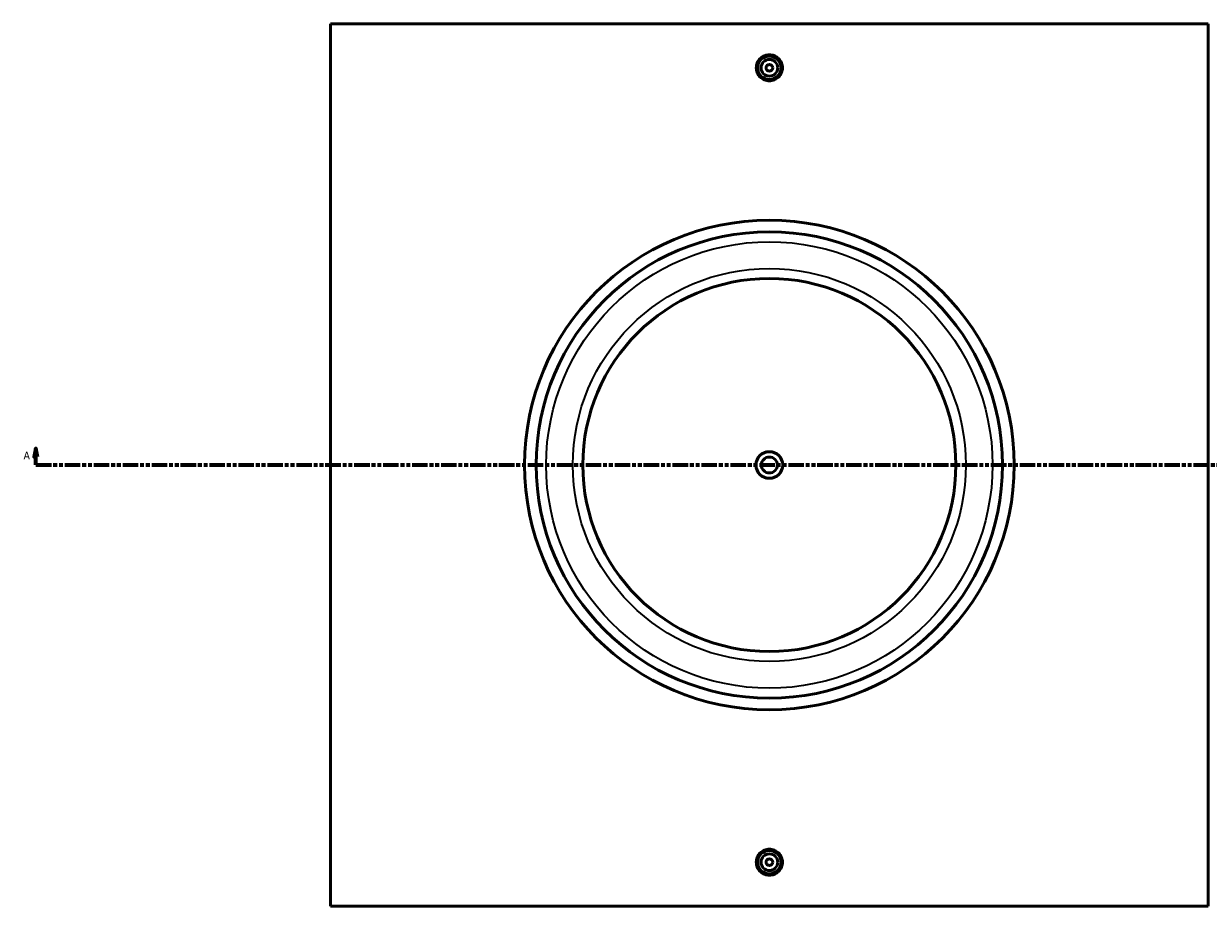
# Model space of a CAD drawing. Header units: millimetres. Extents: x -409 to 1797, y -460 to 2501.
# Tile 2 of 7: x 144 to 855, y 733 to 1263. Entities that reach past the tile are written whole.
import ezdxf

# ---------------------------------------------------------------- set-up
doc = ezdxf.new("R2010")
doc.units = ezdxf.units.MM
doc.linetypes.add('DOUBLE_DASH_CHAIN', pattern=[1.2403, 0.6614, -0.0827, 0.1654, -0.0827, 0.1654, -0.0827])
for name, color, linetype, lineweight in [('Section Line (ANSI)', 7, 'DOUBLE_DASH_CHAIN', 70), ('Visible (ANSI)', 7, 'Continuous', 50), ('Visible Narrow (ANSI)', 7, 'Continuous', 35)]:
    doc.layers.add(name, color=color, linetype=linetype, lineweight=lineweight)
doc.styles.add('Label Text (ANSI)', font='tahoma.ttf')

# ---------------------------------------------------------------- blocks, each defined once
blk = doc.blocks.new('2dTransSection0')
at = {"layer": 'Section Line (ANSI)', "linetype": 'Continuous'}
for p, q in [((151.17, 1008.35), (150.17, 1003.35)), ((150.17, 1003.35), (152.17, 1003.35)), ((151.17, 1003.35), (151.17, 1008.35)), ((152.17, 1003.35), (151.17, 1008.35)), ((151.17, 998.35), (151.17, 1003.35)), ((1046.6, 1008.35), (1045.6, 1003.35)), ((1045.6, 1003.35), (1047.6, 1003.35)), ((1046.6, 1003.35), (1046.6, 1008.35)), ((1047.6, 1003.35), (1046.6, 1008.35)), ((1046.6, 998.35), (1046.6, 1003.35)), ((151.17, 998.35), (160.44, 998.35)), ((1037.33, 998.35), (1046.6, 998.35))]:
    blk.add_line(p, q, dxfattribs=at)
at = {"layer": 'Section Line (ANSI)', "linetype": 'DOUBLE_DASH_CHAIN', "ltscale": 14.009244}
blk.add_line((151.17, 998.35), (1046.6, 998.35), dxfattribs=at)
at = {"layer": 'Section Line (ANSI)', "linetype": 'Continuous', "flags": 128}
for points in [[(152.17, 1003.35), (151.17, 1008.35), (150.17, 1003.35), (152.17, 1003.35)], [(1047.6, 1003.35), (1046.6, 1008.35), (1045.6, 1003.35), (1047.6, 1003.35)]]:
    blk.add_lwpolyline(points, dxfattribs=at)
at = {"layer": 'Section Line (ANSI)'}
for points in [[(152.17, 1003.35), (151.17, 1008.35), (150.17, 1003.35), (152.17, 1003.35)], [(1047.6, 1003.35), (1046.6, 1008.35), (1045.6, 1003.35), (1047.6, 1003.35)]]:
    blk.add_solid(points, dxfattribs=at)
at = {"layer": 'Section Line (ANSI)', "char_height": 4.57, "attachment_point": 7, "style": 'Label Text (ANSI)'}
for insert in [(143.81, 1001.85), (1050.07, 1001.85)]:
    blk.add_mtext('A', dxfattribs=dict(at, insert=insert))

msp = doc.modelspace()

# ---------------------------------------------------------------- linework, layer by layer
at = {"layer": 'Visible (ANSI)'}
for p, q in [((328.031, 733.348), (328.031, 1263.348)), ((855.031, 1263.348), (328.031, 1263.348)), ((855.031, 1263.348), (855.031, 733.348)), ((328.031, 733.348), (855.031, 733.348))]:
    msp.add_line(p, q, dxfattribs=at)
for centre, radius in [((591.531, 1236.848), 7), ((591.531, 1236.848), 5), ((591.531, 1236.848), 2), ((591.531, 998.348), 147), ((591.531, 998.348), 140), ((591.531, 998.348), 112), ((591.531, 998.348), 8), ((591.531, 998.348), 4.8), ((591.531, 759.848), 7), ((591.531, 759.848), 5), ((591.531, 759.848), 2)]:
    msp.add_circle(centre, radius, dxfattribs=at)
for points, knots in [([(599.375, 1236.848), (599.375, 1235.863), (599.178, 1234.813), (598.378, 1232.881), (597.774, 1231.999), (596.38, 1230.607), (595.498, 1230.004), (593.566, 1229.205), (592.516, 1229.008), (590.547, 1229.008), (589.496, 1229.205), (587.564, 1230.004), (586.682, 1230.607), (585.289, 1231.999), (584.685, 1232.881), (583.884, 1234.813), (583.687, 1235.863), (583.687, 1236.848), (583.687, 1237.833), (583.884, 1238.883), (584.685, 1240.815), (585.289, 1241.697), (586.682, 1243.088), (587.564, 1243.692), (589.496, 1244.491), (590.547, 1244.688), (592.516, 1244.688), (593.566, 1244.491), (595.498, 1243.692), (596.38, 1243.088), (597.774, 1241.697), (598.378, 1240.815), (599.178, 1238.883), (599.375, 1237.833), (599.375, 1236.848)], [2.363232, 2.363232, 2.363232, 2.363232, 2.6586548, 2.6586548, 2.9540775, 2.9540775, 3.2494628, 3.2494628, 3.544848, 3.544848, 3.8402333, 3.8402333, 4.1356185, 4.1356185, 4.4310413, 4.4310413, 4.726464, 4.726464, 4.726464, 5.0218868, 5.0218868, 5.3173095, 5.3173095, 5.6126948, 5.6126948, 5.90808, 5.90808, 6.2034653, 6.2034653, 6.4988505, 6.4988505, 6.7942733, 6.7942733, 7.089696, 7.089696, 7.089696, 7.089696]), ([(599.375, 759.848), (599.375, 758.863), (599.178, 757.813), (598.378, 755.881), (597.774, 754.999), (596.38, 753.607), (595.498, 753.004), (593.566, 752.205), (592.516, 752.008), (590.547, 752.008), (589.496, 752.205), (587.564, 753.004), (586.682, 753.607), (585.289, 754.999), (584.685, 755.881), (583.884, 757.813), (583.687, 758.863), (583.687, 760.833), (583.884, 761.883), (584.685, 763.815), (585.289, 764.697), (586.682, 766.088), (587.564, 766.692), (589.496, 767.491), (590.547, 767.688), (592.516, 767.688), (593.566, 767.491), (595.498, 766.692), (596.38, 766.088), (597.774, 764.697), (598.378, 763.815), (599.178, 761.883), (599.375, 760.833), (599.375, 759.848)], [0, 0, 0, 0, 0.2954228, 0.2954228, 0.5908455, 0.5908455, 0.8862308, 0.8862308, 1.181616, 1.181616, 1.4770013, 1.4770013, 1.7723865, 1.7723865, 2.0678093, 2.0678093, 2.363232, 2.363232, 2.6586548, 2.6586548, 2.9540775, 2.9540775, 3.2494628, 3.2494628, 3.544848, 3.544848, 3.8402333, 3.8402333, 4.1356185, 4.1356185, 4.4310413, 4.4310413, 4.726464, 4.726464, 4.726464, 4.726464])]:
    msp.add_open_spline(points, degree=3, knots=knots, dxfattribs=at)
at = {"layer": 'Visible Narrow (ANSI)'}
for radius in [134, 118]:
    msp.add_circle((591.531, 998.348), radius, dxfattribs=at)

# ---------------------------------------------------------------- block references
at = {"layer": 'Section Line (ANSI)'}
msp.add_blockref('2dTransSection0', (0, 0), dxfattribs=at)

doc.saveas('drawing.dxf')
